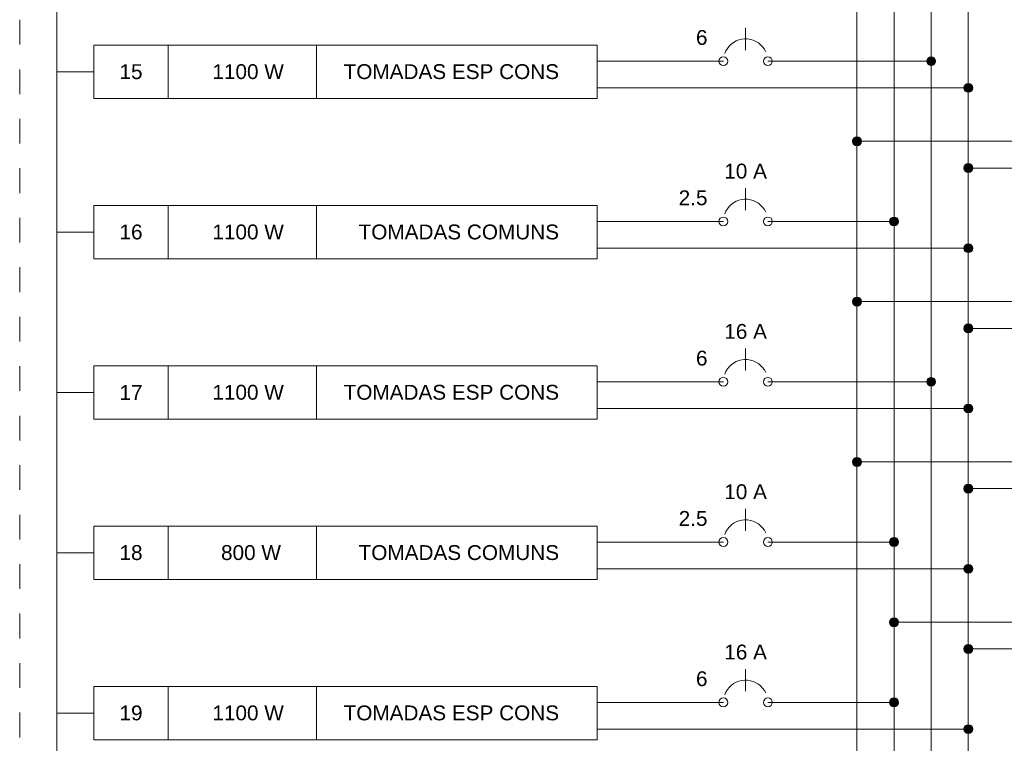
# Model space of a CAD drawing. Header units: feet. Extents: x -18 to 1038, y -110 to 48.
# Tile 89 of 199: x 81.26 to 86.24, y -8.05 to -4.4. Entities that reach past the tile are written whole.
import ezdxf

# ---------------------------------------------------------------- set-up
doc = ezdxf.new("R2010")
doc.units = ezdxf.units.FT
doc.header["$MEASUREMENT"] = 0
doc.linetypes.add('JIS_02_1.2', pattern=[0.25, 0.125, -0.125])
for name, color, linetype, lineweight in [('DI-Barramento Fase 1', 6, 'Continuous', 5), ('DI-Barramento Fase 2', 6, 'Continuous', 5), ('DI-Barramento Fase 3', 6, 'Continuous', 5), ('DI-Barramento Neutro', 6, 'Continuous', 5), ('DI-Disjuntor', 1, 'Continuous', 5), ('DI-Fios', 3, 'Continuous', 5), ('DI-Linhas do diagrama', 9, 'Continuous', 5), ('DI-Pontilhado', 7, 'JIS_02_1.2', 5), ('DI-Textos do diagrama', 7, 'Continuous', 5)]:
    doc.layers.add(name, color=color, linetype=linetype, lineweight=lineweight)
doc.styles.add('Arial', font='arial.ttf')

msp = doc.modelspace()

# ---------------------------------------------------------------- hatches: boundary and pattern name
at = {"layer": 'DI-Linhas do diagrama', "linetype": 'Continuous'}
for points in [[(85.8908, -4.6078), (85.8907, -4.6058), (85.8905, -4.6039), (85.8901, -4.6019), (85.8895, -4.6001), (85.8887, -4.5983), (85.8878, -4.5965), (85.8867, -4.5949), (85.8856, -4.5933), (85.8842, -4.5919), (85.8828, -4.5905), (85.8812, -4.5893), (85.8796, -4.5883), (85.8778, -4.5874), (85.876, -4.5866), (85.8741, -4.586), (85.8722, -4.5856), (85.8703, -4.5853), (85.8683, -4.5853), (85.8664, -4.5853), (85.8644, -4.5856), (85.8625, -4.586), (85.8606, -4.5866), (85.8588, -4.5874), (85.8571, -4.5883), (85.8554, -4.5893), (85.8539, -4.5905), (85.8524, -4.5919), (85.8511, -4.5933), (85.8499, -4.5949), (85.8488, -4.5965), (85.8479, -4.5983), (85.8472, -4.6001), (85.8466, -4.6019), (85.8462, -4.6039), (85.8459, -4.6058), (85.8458, -4.6078), (85.8459, -4.6097), (85.8462, -4.6117), (85.8466, -4.6136), (85.8472, -4.6155), (85.8479, -4.6173), (85.8488, -4.619), (85.8499, -4.6207), (85.8511, -4.6222), (85.8524, -4.6237), (85.8539, -4.625), (85.8554, -4.6262), (85.8571, -4.6272), (85.8588, -4.6282), (85.8606, -4.6289), (85.8625, -4.6295), (85.8644, -4.6299), (85.8664, -4.6302), (85.8683, -4.6303), (85.8703, -4.6302), (85.8722, -4.6299), (85.8741, -4.6295), (85.876, -4.6289), (85.8778, -4.6282), (85.8796, -4.6272), (85.8812, -4.6262), (85.8828, -4.625), (85.8842, -4.6237), (85.8856, -4.6222), (85.8867, -4.6207), (85.8878, -4.619), (85.8887, -4.6173), (85.8895, -4.6155), (85.8901, -4.6136), (85.8905, -4.6117), (85.8907, -4.6097)], [(86.0783, -4.7428), (86.0782, -4.7408), (86.078, -4.7389), (86.0776, -4.7369), (86.077, -4.7351), (86.0762, -4.7333), (86.0753, -4.7315), (86.0742, -4.7299), (86.0731, -4.7283), (86.0717, -4.7269), (86.0703, -4.7255), (86.0687, -4.7243), (86.0671, -4.7233), (86.0653, -4.7224), (86.0635, -4.7216), (86.0616, -4.721), (86.0597, -4.7206), (86.0578, -4.7203), (86.0558, -4.7203), (86.0539, -4.7203), (86.0519, -4.7206), (86.05, -4.721), (86.0481, -4.7216), (86.0463, -4.7224), (86.0446, -4.7233), (86.0429, -4.7243), (86.0414, -4.7255), (86.0399, -4.7269), (86.0386, -4.7283), (86.0374, -4.7299), (86.0363, -4.7315), (86.0354, -4.7333), (86.0347, -4.7351), (86.0341, -4.7369), (86.0337, -4.7389), (86.0334, -4.7408), (86.0333, -4.7428), (86.0334, -4.7447), (86.0337, -4.7467), (86.0341, -4.7486), (86.0347, -4.7505), (86.0354, -4.7523), (86.0363, -4.754), (86.0374, -4.7557), (86.0386, -4.7572), (86.0399, -4.7587), (86.0414, -4.76), (86.0429, -4.7612), (86.0446, -4.7622), (86.0463, -4.7632), (86.0481, -4.7639), (86.05, -4.7645), (86.0519, -4.7649), (86.0539, -4.7652), (86.0558, -4.7653), (86.0578, -4.7652), (86.0597, -4.7649), (86.0616, -4.7645), (86.0635, -4.7639), (86.0653, -4.7632), (86.0671, -4.7622), (86.0687, -4.7612), (86.0703, -4.76), (86.0717, -4.7587), (86.0731, -4.7572), (86.0742, -4.7557), (86.0753, -4.754), (86.0762, -4.7523), (86.077, -4.7505), (86.0776, -4.7486), (86.078, -4.7467), (86.0782, -4.7447)], [(85.5158, -5.0128), (85.5157, -5.0108), (85.5155, -5.0089), (85.5151, -5.0069), (85.5145, -5.0051), (85.5137, -5.0033), (85.5128, -5.0015), (85.5117, -4.9999), (85.5106, -4.9983), (85.5092, -4.9969), (85.5078, -4.9955), (85.5062, -4.9943), (85.5046, -4.9933), (85.5028, -4.9924), (85.501, -4.9916), (85.4991, -4.991), (85.4972, -4.9906), (85.4953, -4.9903), (85.4933, -4.9903), (85.4914, -4.9903), (85.4894, -4.9906), (85.4875, -4.991), (85.4856, -4.9916), (85.4838, -4.9924), (85.4821, -4.9933), (85.4804, -4.9943), (85.4789, -4.9955), (85.4774, -4.9969), (85.4761, -4.9983), (85.4749, -4.9999), (85.4738, -5.0015), (85.4729, -5.0033), (85.4722, -5.0051), (85.4716, -5.0069), (85.4712, -5.0089), (85.4709, -5.0108), (85.4708, -5.0128), (85.4709, -5.0147), (85.4712, -5.0167), (85.4716, -5.0186), (85.4722, -5.0205), (85.4729, -5.0223), (85.4738, -5.024), (85.4749, -5.0257), (85.4761, -5.0272), (85.4774, -5.0287), (85.4789, -5.03), (85.4804, -5.0312), (85.4821, -5.0322), (85.4838, -5.0332), (85.4856, -5.0339), (85.4875, -5.0345), (85.4894, -5.0349), (85.4914, -5.0352), (85.4933, -5.0353), (85.4953, -5.0352), (85.4972, -5.0349), (85.4991, -5.0345), (85.501, -5.0339), (85.5028, -5.0332), (85.5046, -5.0322), (85.5062, -5.0312), (85.5078, -5.03), (85.5092, -5.0287), (85.5106, -5.0272), (85.5117, -5.0257), (85.5128, -5.024), (85.5137, -5.0223), (85.5145, -5.0205), (85.5151, -5.0186), (85.5155, -5.0167), (85.5157, -5.0147)], [(86.0783, -5.1478), (86.0782, -5.1458), (86.078, -5.1439), (86.0776, -5.1419), (86.077, -5.1401), (86.0762, -5.1383), (86.0753, -5.1365), (86.0742, -5.1349), (86.0731, -5.1333), (86.0717, -5.1319), (86.0703, -5.1305), (86.0687, -5.1293), (86.0671, -5.1283), (86.0653, -5.1274), (86.0635, -5.1266), (86.0616, -5.126), (86.0597, -5.1256), (86.0578, -5.1253), (86.0558, -5.1253), (86.0539, -5.1253), (86.0519, -5.1256), (86.05, -5.126), (86.0481, -5.1266), (86.0463, -5.1274), (86.0446, -5.1283), (86.0429, -5.1293), (86.0414, -5.1305), (86.0399, -5.1319), (86.0386, -5.1333), (86.0374, -5.1349), (86.0363, -5.1365), (86.0354, -5.1383), (86.0347, -5.1401), (86.0341, -5.1419), (86.0337, -5.1439), (86.0334, -5.1458), (86.0333, -5.1478), (86.0334, -5.1497), (86.0337, -5.1517), (86.0341, -5.1536), (86.0347, -5.1555), (86.0354, -5.1573), (86.0363, -5.159), (86.0374, -5.1607), (86.0386, -5.1622), (86.0399, -5.1637), (86.0414, -5.165), (86.0429, -5.1662), (86.0446, -5.1672), (86.0463, -5.1682), (86.0481, -5.1689), (86.05, -5.1695), (86.0519, -5.1699), (86.0539, -5.1702), (86.0558, -5.1703), (86.0578, -5.1702), (86.0597, -5.1699), (86.0616, -5.1695), (86.0635, -5.1689), (86.0653, -5.1682), (86.0671, -5.1672), (86.0687, -5.1662), (86.0703, -5.165), (86.0717, -5.1637), (86.0731, -5.1622), (86.0742, -5.1607), (86.0753, -5.159), (86.0762, -5.1573), (86.077, -5.1555), (86.0776, -5.1536), (86.078, -5.1517), (86.0782, -5.1497)], [(85.7033, -5.4178), (85.7032, -5.4158), (85.703, -5.4139), (85.7026, -5.4119), (85.702, -5.4101), (85.7012, -5.4083), (85.7003, -5.4065), (85.6992, -5.4049), (85.6981, -5.4033), (85.6967, -5.4019), (85.6953, -5.4005), (85.6937, -5.3993), (85.6921, -5.3983), (85.6903, -5.3974), (85.6885, -5.3966), (85.6866, -5.396), (85.6847, -5.3956), (85.6828, -5.3954), (85.6808, -5.3953), (85.6789, -5.3954), (85.6769, -5.3956), (85.675, -5.396), (85.6731, -5.3966), (85.6713, -5.3974), (85.6696, -5.3983), (85.6679, -5.3993), (85.6664, -5.4005), (85.6649, -5.4019), (85.6636, -5.4033), (85.6624, -5.4049), (85.6613, -5.4065), (85.6604, -5.4083), (85.6597, -5.4101), (85.6591, -5.4119), (85.6587, -5.4139), (85.6584, -5.4158), (85.6583, -5.4178), (85.6584, -5.4197), (85.6587, -5.4217), (85.6591, -5.4236), (85.6597, -5.4255), (85.6604, -5.4273), (85.6613, -5.429), (85.6624, -5.4307), (85.6636, -5.4322), (85.6649, -5.4337), (85.6664, -5.435), (85.6679, -5.4362), (85.6696, -5.4373), (85.6713, -5.4382), (85.6731, -5.4389), (85.675, -5.4395), (85.6769, -5.4399), (85.6789, -5.4402), (85.6808, -5.4403), (85.6828, -5.4402), (85.6847, -5.4399), (85.6866, -5.4395), (85.6885, -5.4389), (85.6903, -5.4382), (85.6921, -5.4373), (85.6937, -5.4362), (85.6953, -5.435), (85.6967, -5.4337), (85.6981, -5.4322), (85.6992, -5.4307), (85.7003, -5.429), (85.7012, -5.4273), (85.702, -5.4255), (85.7026, -5.4236), (85.703, -5.4217), (85.7032, -5.4197)], [(86.0783, -5.5528), (86.0782, -5.5508), (86.078, -5.5489), (86.0776, -5.5469), (86.077, -5.5451), (86.0762, -5.5433), (86.0753, -5.5415), (86.0742, -5.5399), (86.0731, -5.5383), (86.0717, -5.5369), (86.0703, -5.5355), (86.0687, -5.5343), (86.0671, -5.5333), (86.0653, -5.5324), (86.0635, -5.5316), (86.0616, -5.531), (86.0597, -5.5306), (86.0578, -5.5303), (86.0558, -5.5303), (86.0539, -5.5303), (86.0519, -5.5306), (86.05, -5.531), (86.0481, -5.5316), (86.0463, -5.5324), (86.0446, -5.5333), (86.0429, -5.5343), (86.0414, -5.5355), (86.0399, -5.5369), (86.0386, -5.5383), (86.0374, -5.5399), (86.0363, -5.5415), (86.0354, -5.5433), (86.0347, -5.5451), (86.0341, -5.5469), (86.0337, -5.5489), (86.0334, -5.5508), (86.0333, -5.5528), (86.0334, -5.5547), (86.0337, -5.5567), (86.0341, -5.5586), (86.0347, -5.5605), (86.0354, -5.5623), (86.0363, -5.564), (86.0374, -5.5657), (86.0386, -5.5672), (86.0399, -5.5687), (86.0414, -5.57), (86.0429, -5.5712), (86.0446, -5.5722), (86.0463, -5.5732), (86.0481, -5.5739), (86.05, -5.5745), (86.0519, -5.5749), (86.0539, -5.5752), (86.0558, -5.5753), (86.0578, -5.5752), (86.0597, -5.5749), (86.0616, -5.5745), (86.0635, -5.5739), (86.0653, -5.5732), (86.0671, -5.5722), (86.0687, -5.5712), (86.0703, -5.57), (86.0717, -5.5687), (86.0731, -5.5672), (86.0742, -5.5657), (86.0753, -5.564), (86.0762, -5.5623), (86.077, -5.5605), (86.0776, -5.5586), (86.078, -5.5567), (86.0782, -5.5547)], [(85.5158, -5.8228), (85.5157, -5.8208), (85.5155, -5.8189), (85.5151, -5.8169), (85.5145, -5.8151), (85.5137, -5.8133), (85.5128, -5.8115), (85.5117, -5.8099), (85.5106, -5.8083), (85.5092, -5.8069), (85.5078, -5.8055), (85.5062, -5.8043), (85.5046, -5.8033), (85.5028, -5.8024), (85.501, -5.8016), (85.4991, -5.801), (85.4972, -5.8006), (85.4953, -5.8004), (85.4933, -5.8003), (85.4914, -5.8004), (85.4894, -5.8006), (85.4875, -5.801), (85.4856, -5.8016), (85.4838, -5.8024), (85.4821, -5.8033), (85.4804, -5.8043), (85.4789, -5.8055), (85.4774, -5.8069), (85.4761, -5.8083), (85.4749, -5.8099), (85.4738, -5.8115), (85.4729, -5.8133), (85.4722, -5.8151), (85.4716, -5.8169), (85.4712, -5.8189), (85.4709, -5.8208), (85.4708, -5.8228), (85.4709, -5.8247), (85.4712, -5.8267), (85.4716, -5.8286), (85.4722, -5.8305), (85.4729, -5.8323), (85.4738, -5.834), (85.4749, -5.8357), (85.4761, -5.8372), (85.4774, -5.8387), (85.4789, -5.84), (85.4804, -5.8412), (85.4821, -5.8423), (85.4838, -5.8432), (85.4856, -5.8439), (85.4875, -5.8445), (85.4894, -5.8449), (85.4914, -5.8452), (85.4933, -5.8453), (85.4953, -5.8452), (85.4972, -5.8449), (85.4991, -5.8445), (85.501, -5.8439), (85.5028, -5.8432), (85.5046, -5.8423), (85.5062, -5.8412), (85.5078, -5.84), (85.5092, -5.8387), (85.5106, -5.8372), (85.5117, -5.8357), (85.5128, -5.834), (85.5137, -5.8323), (85.5145, -5.8305), (85.5151, -5.8286), (85.5155, -5.8267), (85.5157, -5.8247)], [(86.0783, -5.9578), (86.0782, -5.9558), (86.078, -5.9539), (86.0776, -5.9519), (86.077, -5.9501), (86.0762, -5.9483), (86.0753, -5.9465), (86.0742, -5.9449), (86.0731, -5.9433), (86.0717, -5.9419), (86.0703, -5.9405), (86.0687, -5.9393), (86.0671, -5.9383), (86.0653, -5.9374), (86.0635, -5.9366), (86.0616, -5.936), (86.0597, -5.9356), (86.0578, -5.9353), (86.0558, -5.9353), (86.0539, -5.9353), (86.0519, -5.9356), (86.05, -5.936), (86.0481, -5.9366), (86.0463, -5.9374), (86.0446, -5.9383), (86.0429, -5.9393), (86.0414, -5.9405), (86.0399, -5.9419), (86.0386, -5.9433), (86.0374, -5.9449), (86.0363, -5.9465), (86.0354, -5.9483), (86.0347, -5.9501), (86.0341, -5.9519), (86.0337, -5.9539), (86.0334, -5.9558), (86.0333, -5.9578), (86.0334, -5.9597), (86.0337, -5.9617), (86.0341, -5.9636), (86.0347, -5.9655), (86.0354, -5.9673), (86.0363, -5.969), (86.0374, -5.9707), (86.0386, -5.9722), (86.0399, -5.9737), (86.0414, -5.975), (86.0429, -5.9762), (86.0446, -5.9772), (86.0463, -5.9782), (86.0481, -5.9789), (86.05, -5.9795), (86.0519, -5.9799), (86.0539, -5.9802), (86.0558, -5.9803), (86.0578, -5.9802), (86.0597, -5.9799), (86.0616, -5.9795), (86.0635, -5.9789), (86.0653, -5.9782), (86.0671, -5.9772), (86.0687, -5.9762), (86.0703, -5.975), (86.0717, -5.9737), (86.0731, -5.9722), (86.0742, -5.9707), (86.0753, -5.969), (86.0762, -5.9673), (86.077, -5.9655), (86.0776, -5.9636), (86.078, -5.9617), (86.0782, -5.9597)], [(85.8908, -6.2278), (85.8907, -6.2258), (85.8905, -6.2239), (85.8901, -6.2219), (85.8895, -6.2201), (85.8887, -6.2183), (85.8878, -6.2165), (85.8867, -6.2149), (85.8856, -6.2133), (85.8842, -6.2119), (85.8828, -6.2105), (85.8812, -6.2093), (85.8796, -6.2083), (85.8778, -6.2074), (85.876, -6.2066), (85.8741, -6.206), (85.8722, -6.2056), (85.8703, -6.2054), (85.8683, -6.2053), (85.8664, -6.2054), (85.8644, -6.2056), (85.8625, -6.206), (85.8606, -6.2066), (85.8588, -6.2074), (85.8571, -6.2083), (85.8554, -6.2093), (85.8539, -6.2105), (85.8524, -6.2119), (85.8511, -6.2133), (85.8499, -6.2149), (85.8488, -6.2165), (85.8479, -6.2183), (85.8472, -6.2201), (85.8466, -6.2219), (85.8462, -6.2239), (85.8459, -6.2258), (85.8458, -6.2278), (85.8459, -6.2297), (85.8462, -6.2317), (85.8466, -6.2336), (85.8472, -6.2355), (85.8479, -6.2373), (85.8488, -6.239), (85.8499, -6.2407), (85.8511, -6.2422), (85.8524, -6.2437), (85.8539, -6.245), (85.8554, -6.2462), (85.8571, -6.2473), (85.8588, -6.2482), (85.8606, -6.2489), (85.8625, -6.2495), (85.8644, -6.2499), (85.8664, -6.2502), (85.8683, -6.2503), (85.8703, -6.2502), (85.8722, -6.2499), (85.8741, -6.2495), (85.876, -6.2489), (85.8778, -6.2482), (85.8796, -6.2473), (85.8812, -6.2462), (85.8828, -6.245), (85.8842, -6.2437), (85.8856, -6.2422), (85.8867, -6.2407), (85.8878, -6.239), (85.8887, -6.2373), (85.8895, -6.2355), (85.8901, -6.2336), (85.8905, -6.2317), (85.8907, -6.2297)], [(86.0783, -6.3628), (86.0782, -6.3608), (86.078, -6.3589), (86.0776, -6.3569), (86.077, -6.3551), (86.0762, -6.3533), (86.0753, -6.3515), (86.0742, -6.3499), (86.0731, -6.3483), (86.0717, -6.3469), (86.0703, -6.3455), (86.0687, -6.3443), (86.0671, -6.3433), (86.0653, -6.3424), (86.0635, -6.3416), (86.0616, -6.341), (86.0597, -6.3406), (86.0578, -6.3403), (86.0558, -6.3403), (86.0539, -6.3403), (86.0519, -6.3406), (86.05, -6.341), (86.0481, -6.3416), (86.0463, -6.3424), (86.0446, -6.3433), (86.0429, -6.3443), (86.0414, -6.3455), (86.0399, -6.3469), (86.0386, -6.3483), (86.0374, -6.3499), (86.0363, -6.3515), (86.0354, -6.3533), (86.0347, -6.3551), (86.0341, -6.3569), (86.0337, -6.3589), (86.0334, -6.3608), (86.0333, -6.3628), (86.0334, -6.3647), (86.0337, -6.3667), (86.0341, -6.3686), (86.0347, -6.3705), (86.0354, -6.3723), (86.0363, -6.374), (86.0374, -6.3757), (86.0386, -6.3772), (86.0399, -6.3787), (86.0414, -6.38), (86.0429, -6.3812), (86.0446, -6.3822), (86.0463, -6.3832), (86.0481, -6.3839), (86.05, -6.3845), (86.0519, -6.3849), (86.0539, -6.3852), (86.0558, -6.3853), (86.0578, -6.3852), (86.0597, -6.3849), (86.0616, -6.3845), (86.0635, -6.3839), (86.0653, -6.3832), (86.0671, -6.3822), (86.0687, -6.3812), (86.0703, -6.38), (86.0717, -6.3787), (86.0731, -6.3772), (86.0742, -6.3757), (86.0753, -6.374), (86.0762, -6.3723), (86.077, -6.3705), (86.0776, -6.3686), (86.078, -6.3667), (86.0782, -6.3647)], [(85.5158, -6.6328), (85.5157, -6.6308), (85.5155, -6.6289), (85.5151, -6.6269), (85.5145, -6.6251), (85.5137, -6.6233), (85.5128, -6.6215), (85.5117, -6.6199), (85.5106, -6.6183), (85.5092, -6.6169), (85.5078, -6.6155), (85.5062, -6.6143), (85.5046, -6.6133), (85.5028, -6.6124), (85.501, -6.6116), (85.4991, -6.611), (85.4972, -6.6106), (85.4953, -6.6104), (85.4933, -6.6103), (85.4914, -6.6104), (85.4894, -6.6106), (85.4875, -6.611), (85.4856, -6.6116), (85.4838, -6.6124), (85.4821, -6.6133), (85.4804, -6.6143), (85.4789, -6.6155), (85.4774, -6.6169), (85.4761, -6.6183), (85.4749, -6.6199), (85.4738, -6.6215), (85.4729, -6.6233), (85.4722, -6.6251), (85.4716, -6.6269), (85.4712, -6.6289), (85.4709, -6.6308), (85.4708, -6.6328), (85.4709, -6.6347), (85.4712, -6.6367), (85.4716, -6.6386), (85.4722, -6.6405), (85.4729, -6.6423), (85.4738, -6.644), (85.4749, -6.6457), (85.4761, -6.6472), (85.4774, -6.6487), (85.4789, -6.65), (85.4804, -6.6512), (85.4821, -6.6523), (85.4838, -6.6532), (85.4856, -6.6539), (85.4875, -6.6545), (85.4894, -6.6549), (85.4914, -6.6552), (85.4933, -6.6553), (85.4953, -6.6552), (85.4972, -6.6549), (85.4991, -6.6545), (85.501, -6.6539), (85.5028, -6.6532), (85.5046, -6.6523), (85.5062, -6.6512), (85.5078, -6.65), (85.5092, -6.6487), (85.5106, -6.6472), (85.5117, -6.6457), (85.5128, -6.644), (85.5137, -6.6423), (85.5145, -6.6405), (85.5151, -6.6386), (85.5155, -6.6367), (85.5157, -6.6347)], [(86.0783, -6.7678), (86.0782, -6.7658), (86.078, -6.7639), (86.0776, -6.7619), (86.077, -6.7601), (86.0762, -6.7583), (86.0753, -6.7565), (86.0742, -6.7549), (86.0731, -6.7533), (86.0717, -6.7519), (86.0703, -6.7505), (86.0687, -6.7493), (86.0671, -6.7483), (86.0653, -6.7474), (86.0635, -6.7466), (86.0616, -6.746), (86.0597, -6.7456), (86.0578, -6.7454), (86.0558, -6.7453), (86.0539, -6.7454), (86.0519, -6.7456), (86.05, -6.746), (86.0481, -6.7466), (86.0463, -6.7474), (86.0446, -6.7483), (86.0429, -6.7493), (86.0414, -6.7505), (86.0399, -6.7519), (86.0386, -6.7533), (86.0374, -6.7549), (86.0363, -6.7565), (86.0354, -6.7583), (86.0347, -6.7601), (86.0341, -6.7619), (86.0337, -6.7639), (86.0334, -6.7658), (86.0333, -6.7678), (86.0334, -6.7697), (86.0337, -6.7717), (86.0341, -6.7736), (86.0347, -6.7755), (86.0354, -6.7773), (86.0363, -6.779), (86.0374, -6.7807), (86.0386, -6.7822), (86.0399, -6.7837), (86.0414, -6.785), (86.0429, -6.7862), (86.0446, -6.7873), (86.0463, -6.7882), (86.0481, -6.7889), (86.05, -6.7895), (86.0519, -6.7899), (86.0539, -6.7902), (86.0558, -6.7903), (86.0578, -6.7902), (86.0597, -6.7899), (86.0616, -6.7895), (86.0635, -6.7889), (86.0653, -6.7882), (86.0671, -6.7873), (86.0687, -6.7862), (86.0703, -6.785), (86.0717, -6.7837), (86.0731, -6.7822), (86.0742, -6.7807), (86.0753, -6.779), (86.0762, -6.7773), (86.077, -6.7755), (86.0776, -6.7736), (86.078, -6.7717), (86.0782, -6.7697)], [(85.7033, -7.0378), (85.7032, -7.0358), (85.703, -7.0339), (85.7026, -7.0319), (85.702, -7.0301), (85.7012, -7.0283), (85.7003, -7.0265), (85.6992, -7.0249), (85.6981, -7.0233), (85.6967, -7.0219), (85.6953, -7.0205), (85.6937, -7.0193), (85.6921, -7.0183), (85.6903, -7.0174), (85.6885, -7.0166), (85.6866, -7.016), (85.6847, -7.0156), (85.6828, -7.0154), (85.6808, -7.0153), (85.6789, -7.0154), (85.6769, -7.0156), (85.675, -7.016), (85.6731, -7.0166), (85.6713, -7.0174), (85.6696, -7.0183), (85.6679, -7.0193), (85.6664, -7.0205), (85.6649, -7.0219), (85.6636, -7.0233), (85.6624, -7.0249), (85.6613, -7.0265), (85.6604, -7.0283), (85.6597, -7.0301), (85.6591, -7.0319), (85.6587, -7.0339), (85.6584, -7.0358), (85.6583, -7.0378), (85.6584, -7.0397), (85.6587, -7.0417), (85.6591, -7.0436), (85.6597, -7.0455), (85.6604, -7.0473), (85.6613, -7.049), (85.6624, -7.0507), (85.6636, -7.0522), (85.6649, -7.0537), (85.6664, -7.055), (85.6679, -7.0562), (85.6696, -7.0573), (85.6713, -7.0582), (85.6731, -7.0589), (85.675, -7.0595), (85.6769, -7.0599), (85.6789, -7.0602), (85.6808, -7.0603), (85.6828, -7.0602), (85.6847, -7.0599), (85.6866, -7.0595), (85.6885, -7.0589), (85.6903, -7.0582), (85.6921, -7.0573), (85.6937, -7.0562), (85.6953, -7.055), (85.6967, -7.0537), (85.6981, -7.0522), (85.6992, -7.0507), (85.7003, -7.049), (85.7012, -7.0473), (85.702, -7.0455), (85.7026, -7.0436), (85.703, -7.0417), (85.7032, -7.0397)], [(86.0783, -7.1728), (86.0782, -7.1708), (86.078, -7.1689), (86.0776, -7.1669), (86.077, -7.1651), (86.0762, -7.1633), (86.0753, -7.1615), (86.0742, -7.1599), (86.0731, -7.1583), (86.0717, -7.1569), (86.0703, -7.1555), (86.0687, -7.1543), (86.0671, -7.1533), (86.0653, -7.1524), (86.0635, -7.1516), (86.0616, -7.151), (86.0597, -7.1506), (86.0578, -7.1504), (86.0558, -7.1503), (86.0539, -7.1504), (86.0519, -7.1506), (86.05, -7.151), (86.0481, -7.1516), (86.0463, -7.1524), (86.0446, -7.1533), (86.0429, -7.1543), (86.0414, -7.1555), (86.0399, -7.1569), (86.0386, -7.1583), (86.0374, -7.1599), (86.0363, -7.1615), (86.0354, -7.1633), (86.0347, -7.1651), (86.0341, -7.1669), (86.0337, -7.1689), (86.0334, -7.1708), (86.0333, -7.1728), (86.0334, -7.1747), (86.0337, -7.1767), (86.0341, -7.1786), (86.0347, -7.1805), (86.0354, -7.1823), (86.0363, -7.184), (86.0374, -7.1857), (86.0386, -7.1872), (86.0399, -7.1887), (86.0414, -7.19), (86.0429, -7.1912), (86.0446, -7.1923), (86.0463, -7.1932), (86.0481, -7.1939), (86.05, -7.1945), (86.0519, -7.1949), (86.0539, -7.1952), (86.0558, -7.1953), (86.0578, -7.1952), (86.0597, -7.1949), (86.0616, -7.1945), (86.0635, -7.1939), (86.0653, -7.1932), (86.0671, -7.1923), (86.0687, -7.1912), (86.0703, -7.19), (86.0717, -7.1887), (86.0731, -7.1872), (86.0742, -7.1857), (86.0753, -7.184), (86.0762, -7.1823), (86.077, -7.1805), (86.0776, -7.1786), (86.078, -7.1767), (86.0782, -7.1747)], [(85.7033, -7.4428), (85.7032, -7.4408), (85.703, -7.4389), (85.7026, -7.4369), (85.702, -7.4351), (85.7012, -7.4333), (85.7003, -7.4315), (85.6992, -7.4299), (85.6981, -7.4283), (85.6967, -7.4269), (85.6953, -7.4255), (85.6937, -7.4243), (85.6921, -7.4233), (85.6903, -7.4224), (85.6885, -7.4216), (85.6866, -7.421), (85.6847, -7.4206), (85.6828, -7.4204), (85.6808, -7.4203), (85.6789, -7.4204), (85.6769, -7.4206), (85.675, -7.421), (85.6731, -7.4216), (85.6713, -7.4224), (85.6696, -7.4233), (85.6679, -7.4243), (85.6664, -7.4255), (85.6649, -7.4269), (85.6636, -7.4283), (85.6624, -7.4299), (85.6613, -7.4315), (85.6604, -7.4333), (85.6597, -7.4351), (85.6591, -7.4369), (85.6587, -7.4389), (85.6584, -7.4408), (85.6583, -7.4428), (85.6584, -7.4447), (85.6587, -7.4467), (85.6591, -7.4486), (85.6597, -7.4505), (85.6604, -7.4523), (85.6613, -7.454), (85.6624, -7.4557), (85.6636, -7.4572), (85.6649, -7.4587), (85.6664, -7.46), (85.6679, -7.4612), (85.6696, -7.4623), (85.6713, -7.4632), (85.6731, -7.4639), (85.675, -7.4645), (85.6769, -7.4649), (85.6789, -7.4652), (85.6808, -7.4653), (85.6828, -7.4652), (85.6847, -7.4649), (85.6866, -7.4645), (85.6885, -7.4639), (85.6903, -7.4632), (85.6921, -7.4623), (85.6937, -7.4612), (85.6953, -7.46), (85.6967, -7.4587), (85.6981, -7.4572), (85.6992, -7.4557), (85.7003, -7.454), (85.7012, -7.4523), (85.702, -7.4505), (85.7026, -7.4486), (85.703, -7.4467), (85.7032, -7.4447)], [(86.0783, -7.5778), (86.0782, -7.5758), (86.078, -7.5739), (86.0776, -7.5719), (86.077, -7.5701), (86.0762, -7.5683), (86.0753, -7.5665), (86.0742, -7.5649), (86.0731, -7.5633), (86.0717, -7.5619), (86.0703, -7.5605), (86.0687, -7.5593), (86.0671, -7.5583), (86.0653, -7.5574), (86.0635, -7.5566), (86.0616, -7.556), (86.0597, -7.5556), (86.0578, -7.5554), (86.0558, -7.5553), (86.0539, -7.5554), (86.0519, -7.5556), (86.05, -7.556), (86.0481, -7.5566), (86.0463, -7.5574), (86.0446, -7.5583), (86.0429, -7.5593), (86.0414, -7.5605), (86.0399, -7.5619), (86.0386, -7.5633), (86.0374, -7.5649), (86.0363, -7.5665), (86.0354, -7.5683), (86.0347, -7.5701), (86.0341, -7.5719), (86.0337, -7.5739), (86.0334, -7.5758), (86.0333, -7.5778), (86.0334, -7.5797), (86.0337, -7.5817), (86.0341, -7.5836), (86.0347, -7.5855), (86.0354, -7.5873), (86.0363, -7.589), (86.0374, -7.5907), (86.0386, -7.5922), (86.0399, -7.5937), (86.0414, -7.595), (86.0429, -7.5962), (86.0446, -7.5973), (86.0463, -7.5982), (86.0481, -7.5989), (86.05, -7.5995), (86.0519, -7.5999), (86.0539, -7.6002), (86.0558, -7.6003), (86.0578, -7.6002), (86.0597, -7.5999), (86.0616, -7.5995), (86.0635, -7.5989), (86.0653, -7.5982), (86.0671, -7.5973), (86.0687, -7.5962), (86.0703, -7.595), (86.0717, -7.5937), (86.0731, -7.5922), (86.0742, -7.5907), (86.0753, -7.589), (86.0762, -7.5873), (86.077, -7.5855), (86.0776, -7.5836), (86.078, -7.5817), (86.0782, -7.5797)], [(85.7033, -7.8478), (85.7032, -7.8458), (85.703, -7.8439), (85.7026, -7.8419), (85.702, -7.8401), (85.7012, -7.8383), (85.7003, -7.8365), (85.6992, -7.8349), (85.6981, -7.8333), (85.6967, -7.8319), (85.6953, -7.8305), (85.6937, -7.8293), (85.6921, -7.8283), (85.6903, -7.8274), (85.6885, -7.8266), (85.6866, -7.826), (85.6847, -7.8256), (85.6828, -7.8254), (85.6808, -7.8253), (85.6789, -7.8254), (85.6769, -7.8256), (85.675, -7.826), (85.6731, -7.8266), (85.6713, -7.8274), (85.6696, -7.8283), (85.6679, -7.8293), (85.6664, -7.8305), (85.6649, -7.8319), (85.6636, -7.8333), (85.6624, -7.8349), (85.6613, -7.8365), (85.6604, -7.8383), (85.6597, -7.8401), (85.6591, -7.8419), (85.6587, -7.8439), (85.6584, -7.8458), (85.6583, -7.8478), (85.6584, -7.8497), (85.6587, -7.8517), (85.6591, -7.8536), (85.6597, -7.8555), (85.6604, -7.8573), (85.6613, -7.859), (85.6624, -7.8607), (85.6636, -7.8622), (85.6649, -7.8637), (85.6664, -7.865), (85.6679, -7.8662), (85.6696, -7.8673), (85.6713, -7.8682), (85.6731, -7.8689), (85.675, -7.8695), (85.6769, -7.8699), (85.6789, -7.8702), (85.6808, -7.8703), (85.6828, -7.8702), (85.6847, -7.8699), (85.6866, -7.8695), (85.6885, -7.8689), (85.6903, -7.8682), (85.6921, -7.8673), (85.6937, -7.8662), (85.6953, -7.865), (85.6967, -7.8637), (85.6981, -7.8622), (85.6992, -7.8607), (85.7003, -7.859), (85.7012, -7.8573), (85.702, -7.8555), (85.7026, -7.8536), (85.703, -7.8517), (85.7032, -7.8497)], [(86.0783, -7.9828), (86.0782, -7.9808), (86.078, -7.9789), (86.0776, -7.9769), (86.077, -7.9751), (86.0762, -7.9733), (86.0753, -7.9715), (86.0742, -7.9699), (86.0731, -7.9683), (86.0717, -7.9669), (86.0703, -7.9655), (86.0687, -7.9643), (86.0671, -7.9633), (86.0653, -7.9624), (86.0635, -7.9616), (86.0616, -7.961), (86.0597, -7.9606), (86.0578, -7.9604), (86.0558, -7.9603), (86.0539, -7.9604), (86.0519, -7.9606), (86.05, -7.961), (86.0481, -7.9616), (86.0463, -7.9624), (86.0446, -7.9633), (86.0429, -7.9643), (86.0414, -7.9655), (86.0399, -7.9669), (86.0386, -7.9683), (86.0374, -7.9699), (86.0363, -7.9715), (86.0354, -7.9733), (86.0347, -7.9751), (86.0341, -7.9769), (86.0337, -7.9789), (86.0334, -7.9808), (86.0333, -7.9828), (86.0334, -7.9847), (86.0337, -7.9867), (86.0341, -7.9886), (86.0347, -7.9905), (86.0354, -7.9923), (86.0363, -7.994), (86.0374, -7.9957), (86.0386, -7.9972), (86.0399, -7.9987), (86.0414, -8), (86.0429, -8.0012), (86.0446, -8.0023), (86.0463, -8.0032), (86.0481, -8.0039), (86.05, -8.0045), (86.0519, -8.0049), (86.0539, -8.0052), (86.0558, -8.0053), (86.0578, -8.0052), (86.0597, -8.0049), (86.0616, -8.0045), (86.0635, -8.0039), (86.0653, -8.0032), (86.0671, -8.0023), (86.0687, -8.0012), (86.0703, -8), (86.0717, -7.9987), (86.0731, -7.9972), (86.0742, -7.9957), (86.0753, -7.994), (86.0762, -7.9923), (86.077, -7.9905), (86.0776, -7.9886), (86.078, -7.9867), (86.0782, -7.9847)]]:
    msp.add_hatch(color=256, dxfattribs=at).paths.add_polyline_path(points)

# ---------------------------------------------------------------- linework, layer by layer
at = {"layer": 'DI-Barramento Fase 1'}
msp.add_line((85.4933, -2.2618), (85.4933, -14.1793), dxfattribs=at)
at = {"layer": 'DI-Barramento Fase 2'}
msp.add_line((85.6808, -2.2618), (85.6808, -14.1793), dxfattribs=at)
at = {"layer": 'DI-Barramento Fase 3'}
msp.add_line((85.8683, -2.2618), (85.8683, -14.1793), dxfattribs=at)
at = {"layer": 'DI-Barramento Neutro'}
msp.add_line((86.0558, -1.8118), (86.0558, -14.1793), dxfattribs=at)
at = {"layer": 'DI-Disjuntor'}
for p, q in [((84.9308, -4.5515), (84.9308, -4.439)), ((84.9308, -5.3615), (84.9308, -5.249)), ((84.9308, -6.1715), (84.9308, -6.059)), ((84.9308, -6.9815), (84.9308, -6.869)), ((84.9308, -7.7915), (84.9308, -7.679))]:
    msp.add_line(p, q, dxfattribs=at)
for points in [[(85.0328, -4.5602), (85.0257, -4.5473), (85.017, -4.5354), (85.0068, -4.5248), (84.9953, -4.5156), (84.9828, -4.508), (84.9693, -4.502), (84.9552, -4.4979), (84.9406, -4.4957), (84.9259, -4.4954), (84.9113, -4.497), (84.897, -4.5005), (84.8833, -4.5058), (84.8704, -4.5129), (84.8585, -4.5216), (84.8479, -4.5318), (84.8387, -4.5432), (84.831, -4.5558), (84.8251, -4.5693)], [(85.0328, -5.3702), (85.0257, -5.3573), (85.017, -5.3455), (85.0068, -5.3348), (84.9953, -5.3256), (84.9828, -5.318), (84.9693, -5.312), (84.9552, -5.3079), (84.9406, -5.3057), (84.9259, -5.3054), (84.9113, -5.307), (84.897, -5.3105), (84.8833, -5.3158), (84.8704, -5.3229), (84.8585, -5.3316), (84.8479, -5.3418), (84.8387, -5.3532), (84.831, -5.3658), (84.8251, -5.3793)], [(85.0328, -6.1802), (85.0257, -6.1673), (85.017, -6.1555), (85.0068, -6.1448), (84.9953, -6.1356), (84.9828, -6.128), (84.9693, -6.1221), (84.9552, -6.1179), (84.9406, -6.1157), (84.9259, -6.1154), (84.9113, -6.117), (84.897, -6.1205), (84.8833, -6.1258), (84.8704, -6.1329), (84.8585, -6.1416), (84.8479, -6.1518), (84.8387, -6.1632), (84.831, -6.1758), (84.8251, -6.1893)], [(85.0328, -6.9902), (85.0257, -6.9773), (85.017, -6.9655), (85.0068, -6.9548), (84.9953, -6.9456), (84.9828, -6.938), (84.9693, -6.9321), (84.9552, -6.9279), (84.9406, -6.9257), (84.9259, -6.9254), (84.9113, -6.927), (84.897, -6.9305), (84.8833, -6.9358), (84.8704, -6.9429), (84.8585, -6.9516), (84.8479, -6.9618), (84.8387, -6.9732), (84.831, -6.9858), (84.8251, -6.9993)], [(85.0328, -7.8002), (85.0257, -7.7873), (85.017, -7.7755), (85.0068, -7.7648), (84.9953, -7.7556), (84.9828, -7.748), (84.9693, -7.7421), (84.9552, -7.7379), (84.9406, -7.7357), (84.9259, -7.7354), (84.9113, -7.737), (84.897, -7.7405), (84.8833, -7.7458), (84.8704, -7.7529), (84.8585, -7.7616), (84.8479, -7.7718), (84.8387, -7.7832), (84.831, -7.7958), (84.8251, -7.8093)]]:
    msp.add_lwpolyline(points, dxfattribs=at)
for centre in [(84.8183, -4.6078), (85.0433, -4.6078), (84.8183, -5.4178), (85.0433, -5.4178), (84.8183, -6.2278), (85.0433, -6.2278), (84.8183, -7.0378), (85.0433, -7.0378), (84.8183, -7.8478), (85.0433, -7.8478)]:
    msp.add_circle(centre, 0.0225, dxfattribs=at)
at = {"layer": 'DI-Fios'}
for p, q in [((81.4508, -14.5918), (81.4508, -3.3493)), ((81.6383, -4.6618), (81.4508, -4.6618)), ((81.6383, -5.4718), (81.4508, -5.4718)), ((81.6383, -6.2818), (81.4508, -6.2818)), ((81.6383, -7.0918), (81.4508, -7.0918)), ((81.6383, -7.9018), (81.4508, -7.9018))]:
    msp.add_line(p, q, dxfattribs=at)
at = {"layer": 'DI-Linhas do diagrama'}
for p, q in [((84.1808, -4.5268), (81.6383, -4.5268)), ((81.6383, -4.5268), (81.6383, -4.7968)), ((82.0133, -4.7968), (82.0133, -4.5268)), ((82.7633, -4.7968), (82.7633, -4.5268)), ((84.1808, -4.7968), (84.1808, -4.5268)), ((84.1808, -4.6078), (84.8183, -4.6078)), ((85.8683, -4.6078), (85.0433, -4.6078)), ((84.1808, -4.7428), (86.0558, -4.7428)), ((81.6383, -4.7968), (84.1808, -4.7968)), ((85.4933, -5.0128), (86.5058, -5.0128)), ((86.0558, -5.1478), (87.3683, -5.1478)), ((84.1808, -5.3368), (81.6383, -5.3368)), ((81.6383, -5.3368), (81.6383, -5.6068)), ((82.0133, -5.6068), (82.0133, -5.3368)), ((82.7633, -5.6068), (82.7633, -5.3368)), ((84.1808, -5.6068), (84.1808, -5.3368)), ((84.1808, -5.4178), (84.8183, -5.4178)), ((85.6808, -5.4178), (85.0433, -5.4178)), ((84.1808, -5.5528), (86.0558, -5.5528)), ((81.6383, -5.6068), (84.1808, -5.6068)), ((85.4933, -5.8228), (86.5058, -5.8228)), ((86.0558, -5.9578), (87.3683, -5.9578)), ((84.1808, -6.1468), (81.6383, -6.1468)), ((81.6383, -6.1468), (81.6383, -6.4168)), ((82.0133, -6.4168), (82.0133, -6.1468)), ((82.7633, -6.4168), (82.7633, -6.1468)), ((84.1808, -6.4168), (84.1808, -6.1468)), ((84.1808, -6.2278), (84.8183, -6.2278)), ((85.8683, -6.2278), (85.0433, -6.2278)), ((84.1808, -6.3628), (86.0558, -6.3628)), ((81.6383, -6.4168), (84.1808, -6.4168)), ((85.4933, -6.6328), (86.5058, -6.6328)), ((86.0558, -6.7678), (87.3683, -6.7678)), ((84.1808, -6.9568), (81.6383, -6.9568)), ((81.6383, -6.9568), (81.6383, -7.2268)), ((82.0133, -7.2268), (82.0133, -6.9568)), ((82.7633, -7.2268), (82.7633, -6.9568)), ((84.1808, -7.2268), (84.1808, -6.9568)), ((84.1808, -7.0378), (84.8183, -7.0378)), ((85.6808, -7.0378), (85.0433, -7.0378)), ((84.1808, -7.1728), (86.0558, -7.1728)), ((81.6383, -7.2268), (84.1808, -7.2268)), ((85.6808, -7.4428), (86.5058, -7.4428)), ((86.0558, -7.5778), (87.3683, -7.5778)), ((84.1808, -7.7668), (81.6383, -7.7668)), ((81.6383, -7.7668), (81.6383, -8.0368)), ((82.0133, -8.0368), (82.0133, -7.7668)), ((82.7633, -8.0368), (82.7633, -7.7668)), ((84.1808, -8.0368), (84.1808, -7.7668)), ((84.1808, -7.8478), (84.8183, -7.8478)), ((85.6808, -7.8478), (85.0433, -7.8478)), ((84.1808, -7.9828), (86.0558, -7.9828)), ((81.6383, -8.0368), (84.1808, -8.0368))]:
    msp.add_line(p, q, dxfattribs=at)
for centre in [(85.8683, -4.6078), (85.8683, -4.6078), (86.0558, -4.7428), (86.0558, -4.7428), (85.4933, -5.0128), (85.4933, -5.0128), (86.0558, -5.1478), (86.0558, -5.1478), (85.6808, -5.4178), (85.6808, -5.4178), (86.0558, -5.5528), (86.0558, -5.5528), (85.4933, -5.8228), (85.4933, -5.8228), (86.0558, -5.9578), (86.0558, -5.9578), (85.8683, -6.2278), (85.8683, -6.2278), (86.0558, -6.3628), (86.0558, -6.3628), (85.4933, -6.6328), (85.4933, -6.6328), (86.0558, -6.7678), (86.0558, -6.7678), (85.6808, -7.0378), (85.6808, -7.0378), (86.0558, -7.1728), (86.0558, -7.1728), (85.6808, -7.4428), (85.6808, -7.4428), (86.0558, -7.5778), (86.0558, -7.5778), (85.6808, -7.8478), (85.6808, -7.8478), (86.0558, -7.9828), (86.0558, -7.9828)]:
    msp.add_circle(centre, 0.0225, dxfattribs=at)
at = {"layer": 'DI-Pontilhado'}
msp.add_line((81.2633, -1.3993), (81.2633, -14.8168), dxfattribs=at)

# ---------------------------------------------------------------- texts
at = {"layer": 'DI-Textos do diagrama', "char_height": 0.075, "line_spacing_factor": 0.6, "style": 'Arial'}
for s, insert, width, attachment_point in [('6', (84.7383, -4.5268), 0.116502, 9), ('15', (81.8258, -4.6993), 0.233003, 8), ('  1100 W', (82.3883, -4.6993), 0.838377, 8), ('TOMADAS ESP CONS', (83.9883, -4.6993), 2.177973, 9), ('10 A', (84.9308, -5.2018), 0.431021, 8), ('2.5', (84.7383, -5.3368), 0.291197, 9), ('16', (81.8258, -5.5093), 0.233003, 8), ('  1100 W', (82.3883, -5.5093), 0.838377, 8), ('TOMADAS COMUNS', (83.9883, -5.5093), 2.026258, 9), ('16 A', (84.9308, -6.0118), 0.431021, 8), ('6', (84.7383, -6.1468), 0.116502, 9), ('17', (81.8258, -6.3193), 0.233003, 8), ('  1100 W', (82.3883, -6.3193), 0.838377, 8), ('TOMADAS ESP CONS', (83.9883, -6.3193), 2.177973, 9), ('10 A', (84.9308, -6.8218), 0.431021, 8), ('2.5', (84.7383, -6.9568), 0.291197, 9), ('18', (81.8258, -7.1293), 0.233003, 8), ('   800 W', (82.3883, -7.1293), 0.780069, 8), ('TOMADAS COMUNS', (83.9883, -7.1293), 2.026258, 9), ('16 A', (84.9308, -7.6318), 0.431021, 8), ('6', (84.7383, -7.7668), 0.116502, 9), ('19', (81.8258, -7.9393), 0.233003, 8), ('  1100 W', (82.3883, -7.9393), 0.838377, 8), ('TOMADAS ESP CONS', (83.9883, -7.9393), 2.177973, 9)]:
    msp.add_mtext(s, dxfattribs=dict(at, insert=insert, width=width, attachment_point=attachment_point))

doc.saveas('drawing.dxf')
